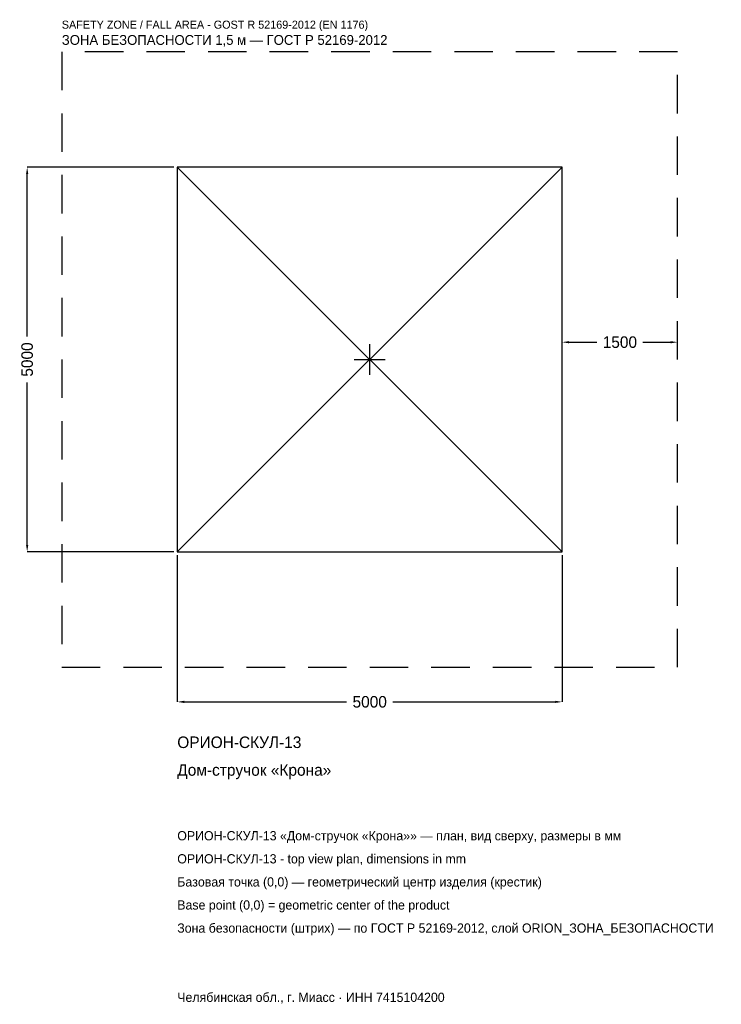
# Model space of a CAD drawing. Header units: metres. Extents: x -4547 to 4568, y -8381 to 4417.
import ezdxf

# ---------------------------------------------------------------- set-up
doc = ezdxf.new("R2010")
doc.units = ezdxf.units.M
doc.linetypes.add('DASHED', pattern=[800, 500, -300])
for name, color, linetype in [('ORION_ДАННЫЕ', 3, 'Continuous'), ('ORION_ЗОНА_БЕЗОПАСНОСТИ', 1, 'Continuous'), ('ORION_КОНТУР', 7, 'Continuous'), ('ORION_РАЗМЕРЫ', 8, 'Continuous')]:
    doc.layers.add(name, color=color, linetype=linetype)
doc.dimstyles.new('ORION', dxfattribs={"dimtxt": 150, "dimasz": 90, "dimexe": 1.25, "dimexo": 45, "dimtad": 1, "dimdec": 0, "dimcen": 2.5, "dimazin": 3, "dimtfac": 1, "dimtmove": 0, "dimatfit": 3, "dimarcsym": 0})

# ---------------------------------------------------------------- blocks, each defined once
blk = doc.blocks.new('_CLOSEDFILLED')
at = {"color": 0, "linetype": 'BYBLOCK'}
blk.add_solid([(-1, 0.16), (0, 0), (-1, -0.16)], dxfattribs=at)
blk = doc.blocks.new('*D1')
for p, q in [((-2500, -2545), (-2500, -4450)), ((2500, -2545), (2500, -4450)), ((-2410, -4450), (-300, -4450)), ((300, -4450), (2410, -4450))]:
    blk.add_line(p, q)
at = {"layer": 'Defpoints'}
for p in [(-2500, -2500), (2500, -2500), (-2500, -4450)]:
    blk.add_point(p, dxfattribs=at)
at = {"layer": 'ORION_РАЗМЕРЫ', "xscale": 90, "yscale": 90, "rotation": 180}
blk.add_blockref('_CLOSEDFILLED', (-2500, -4450), dxfattribs=at)
at = {"layer": 'ORION_РАЗМЕРЫ', "xscale": 90, "yscale": 90}
blk.add_blockref('_CLOSEDFILLED', (2500, -4450), dxfattribs=at)
at = {"layer": 'ORION_РАЗМЕРЫ', "insert": (0, -4450), "char_height": 150, "attachment_point": 5}
blk.add_mtext('5000', dxfattribs=at)
blk = doc.blocks.new('*D2')
for p, q in [((-2545, 2500), (-4450, 2500)), ((-4450, 300), (-4450, 2410)), ((-4450, -2410), (-4450, -300)), ((-2545, -2500), (-4450, -2500))]:
    blk.add_line(p, q)
at = {"layer": 'Defpoints'}
for p in [(-2500, 2500), (-4450, -2500), (-2500, -2500)]:
    blk.add_point(p, dxfattribs=at)
at = {"layer": 'ORION_РАЗМЕРЫ', "xscale": 90, "yscale": 90}
for p, rotation in [((-4450, 2500), 90), ((-4450, -2500), 270)]:
    blk.add_blockref('_CLOSEDFILLED', p, dxfattribs=dict(at, rotation=rotation))
at = {"layer": 'ORION_РАЗМЕРЫ', "insert": (-4450, 0), "char_height": 150, "attachment_point": 5, "rotation": 90}
blk.add_mtext('5000', dxfattribs=at)
blk = doc.blocks.new('*D3')
for p, q in [((2500, 45), (2500, 225)), ((2590, 225), (2950, 225)), ((3550, 225), (3910, 225)), ((4000, 45), (4000, 225))]:
    blk.add_line(p, q)
at = {"layer": 'Defpoints'}
for p in [(2500, 225), (2500, 0), (4000, 0)]:
    blk.add_point(p, dxfattribs=at)
at = {"layer": 'ORION_РАЗМЕРЫ', "xscale": 90, "yscale": 90, "rotation": 180}
blk.add_blockref('_CLOSEDFILLED', (2500, 225), dxfattribs=at)
at = {"layer": 'ORION_РАЗМЕРЫ', "xscale": 90, "yscale": 90}
blk.add_blockref('_CLOSEDFILLED', (4000, 225), dxfattribs=at)
at = {"layer": 'ORION_РАЗМЕРЫ', "insert": (3250, 225), "char_height": 150, "attachment_point": 5}
blk.add_mtext('1500', dxfattribs=at)
blk = doc.blocks.new('ОРИОН ОРИОН-СКУЛ-13 Дом-стручок Крона')
at = {"layer": 'ORION_ЗОНА_БЕЗОПАСНОСТИ', "linetype": 'DASHED'}
blk.add_lwpolyline([(-4000, -4000), (4000, -4000), (4000, 4000), (-4000, 4000)], close=True, dxfattribs=at)
at = {"layer": 'ORION_КОНТУР'}
for p, q in [((-2500, -2500), (2500, 2500)), ((-2500, 2500), (2500, -2500))]:
    blk.add_line(p, q, dxfattribs=at)
blk.add_lwpolyline([(-2500, -2500), (2500, -2500), (2500, 2500), (-2500, 2500)], close=True, dxfattribs=at)
at = {"layer": 'ORION_РАЗМЕРЫ'}
for p, q in [((0, -200), (0, 200)), ((-200, 0), (200, 0))]:
    blk.add_line(p, q, dxfattribs=at)
at = {"layer": 'ORION_ДАННЫЕ'}
for tag, p in [('АРТИКУЛ', (-2500, -5050)), ('НАИМЕНОВАНИЕ', (-2500, -5410))]:
    blk.add_attdef(tag, p, '', height=150, dxfattribs=at)
at = {"layer": 'ORION_ДАННЫЕ', "flags": 1}
for tag, p in [('ПРОИЗВОДИТЕЛЬ', (-2500, -5770)), ('ТЕЛЕФОН', (-2500, -6130)), ('САЙТ', (-2500, -6850)), ('АДРЕС', (-2500, -7210)), ('РЕКВИЗИТЫ', (-2500, -7570)), ('ГАБАРИТЫ', (-2500, -7930)), ('ЗОНА_БЕЗОПАСНОСТИ', (-2500, -8290))]:
    blk.add_attdef(tag, p, '', height=150, dxfattribs=at)
at = {"layer": 'ORION_ЗОНА_БЕЗОПАСНОСТИ', "color": 1}
for s, height, p in [('SAFETY ZONE / FALL AREA - GOST R 52169-2012 (EN 1176)', 105, (-4000, 4300)), ('ЗОНА БЕЗОПАСНОСТИ 1,5 м — ГОСТ Р 52169-2012', 127.5, (-4000, 4090))]:
    blk.add_text(s, height=height, dxfattribs=at).set_placement(p)
at = {"layer": 'ORION_РАЗМЕРЫ'}
dim = blk.add_linear_dim(base=(-4450, -2500), p1=(-2500, -2500), p2=(-2500, 2500), angle=90, dimstyle='ORION', dxfattribs=at)
dim.commit()
dim.dimension.update_dxf_attribs({"geometry": '*D2', "text_midpoint": (-4450, 0)})
for base, p1, p2, picture, middle in [((2500, 225), (2500, 0), (4000, 0), '*D3', (3250, 225)), ((-2500, -4450), (-2500, -2500), (2500, -2500), '*D1', (0, -4450))]:
    dim = blk.add_linear_dim(base=base, p1=p1, p2=p2, dimstyle='ORION', dxfattribs=at)
    dim.commit()
    dim.dimension.update_dxf_attribs({"geometry": picture, "text_midpoint": middle})

msp = doc.modelspace()

# ---------------------------------------------------------------- block references
msp.add_blockref('ОРИОН ОРИОН-СКУЛ-13 Дом-стручок Крона', (0, 0)).add_auto_attribs({'АРТИКУЛ': 'ОРИОН-СКУЛ-13', 'НАИМЕНОВАНИЕ': 'Дом-стручок «Крона»'})

# ---------------------------------------------------------------- texts
at = {"layer": 'ORION_ДАННЫЕ', "color": 3}
for s, p in [('ОРИОН-СКУЛ-13 «Дом-стручок «Крона»» — план, вид сверху, размеры в мм', (-2500, -6250)), ('ОРИОН-СКУЛ-13 - top view plan, dimensions in mm', (-2500, -6550)), ('Челябинская обл., г. Миасс · ИНН 7415104200', (-2500, -8350))]:
    msp.add_text(s, height=120, dxfattribs=at).set_placement(p)
at = {"layer": 'ORION_ДАННЫЕ', "color": 7}
for s, p in [('Базовая точка (0,0) — геометрический центр изделия (крестик)', (-2500, -6850)), ('Base point (0,0) = geometric center of the product', (-2500, -7150))]:
    msp.add_text(s, height=120, dxfattribs=at).set_placement(p)
at = {"layer": 'ORION_ДАННЫЕ', "color": 1}
msp.add_text('Зона безопасности (штрих) — по ГОСТ Р 52169-2012, слой ORION_ЗОНА_БЕЗОПАСНОСТИ', height=120, dxfattribs=at).set_placement((-2500, -7450))

doc.saveas('drawing.dxf')
